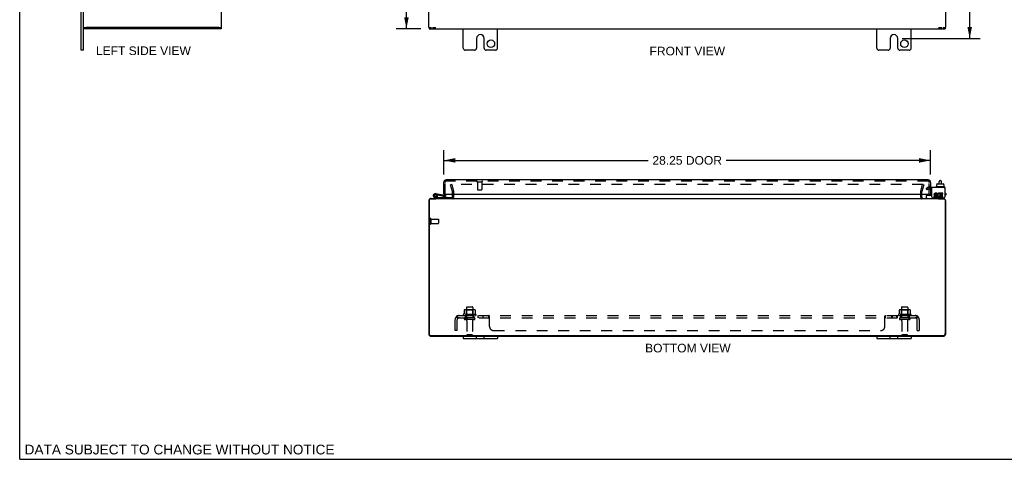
# Model space of a CAD drawing. Header units: inches. Extents: x 0 to 113, y 0 to 73.
# Tile 1 of 6: x 0 to 57, y 0 to 26. Entities that reach past the tile are written whole.
import ezdxf

# ---------------------------------------------------------------- set-up
doc = ezdxf.new("R2010")
doc.units = ezdxf.units.IN
doc.header["$LTSCALE"] = 6.233333
doc.header["$MEASUREMENT"] = 0
doc.linetypes.add('HIDDEN', pattern=[0.2, 0.1, -0.1])
doc.layers.get('0').update_dxf_attribs({"linetype": 'CONTINUOUS'})
for name, color, linetype in [('DEFAULT_2', 8, 'HIDDEN'), ('DIMENSIONS', 7, 'CONTINUOUS'), ('DOOR_ASSEMBLY', 7, 'CONTINUOUS'), ('SUBPANEL', 7, 'CONTINUOUS')]:
    doc.layers.add(name, color=color, linetype=linetype)
doc.styles.get("Standard").update_dxf_attribs({"font": 'arial.ttf'})
doc.dimstyles.new('DIMSTYLE_1', dxfattribs={"dimtxt": 0.5, "dimasz": 0.666667, "dimexe": 0.09, "dimexo": 0.07, "dimgap": 0.0375, "dimtad": 0, "dimtih": 1, "dimtoh": 1, "dimzin": 4, "dimdsep": 46, "dimtxsty": 'Standard', "dimblk": '_FILLED', "dimblk1": '_FILLED', "dimblk2": '_FILLED', "dimcen": 0.09, "dimadec": 3, "dimazin": 1, "dimtfac": 1, "dimtdec": 3, "dimtofl": 0, "dimtmove": 0, "dimatfit": 3, "dimldrblk": '_FILLED', "dimfxl": 0, "dimtolj": 1, "dimtzin": 4, "dimarcsym": 0})

# ---------------------------------------------------------------- blocks, each defined once
blk = doc.blocks.new('_FILLED')
at = {"color": 0, "linetype": 'ByBlock'}
blk.add_solid([(0, 0), (-1, 0.2), (-1, -0.2)], dxfattribs=at)
blk = doc.blocks.new('*D4')
at = {"layer": 'DIMENSIONS', "color": 2, "linetype": 'Continuous'}
for p, q in [((24.61, 16.536), (24.61, 17.947)), ((52.86, 16.536), (52.86, 17.947)), ((24.61, 17.347), (36.468, 17.347)), ((52.86, 17.347), (41.001, 17.347))]:
    blk.add_line(p, q, dxfattribs=at)
at = {"layer": 'DIMENSIONS', "color": 2, "linetype": 'Continuous', "xscale": 0.6666666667, "yscale": 0.6666666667, "zscale": 0.6666666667, "rotation": 180}
blk.add_blockref('_FILLED', (24.61, 17.347), dxfattribs=at)
at = {"layer": 'DIMENSIONS', "color": 2, "linetype": 'Continuous', "xscale": 0.6666666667, "yscale": 0.6666666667, "zscale": 0.6666666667}
blk.add_blockref('_FILLED', (52.86, 17.347), dxfattribs=at)
at = {"layer": 'DIMENSIONS', "color": 2, "linetype": 'Continuous', "insert": (38.735, 17.597), "char_height": 0.5, "width": 4.03346, "attachment_point": 2, "line_spacing_factor": 0.9}
blk.add_mtext('28.25 DOOR', dxfattribs=at)
blk = doc.blocks.new('*D8')
at = {"layer": 'DIMENSIONS', "color": 2, "linetype": 'Continuous'}
for p, q in [((51.201, 49.615), (55.731, 49.615)), ((55.131, 49.615), (55.131, 37.522)), ((55.131, 24.428), (55.131, 36.522)), ((51.201, 24.428), (55.731, 24.428))]:
    blk.add_line(p, q, dxfattribs=at)
at = {"layer": 'DIMENSIONS', "color": 2, "linetype": 'Continuous', "xscale": 0.6666666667, "yscale": 0.6666666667, "zscale": 0.6666666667}
for p, rotation in [((55.131, 49.615), 90), ((55.131, 24.428), 270)]:
    blk.add_blockref('_FILLED', p, dxfattribs=dict(at, rotation=rotation))
at = {"layer": 'DIMENSIONS', "color": 2, "linetype": 'Continuous', "insert": (55.131, 37.272), "char_height": 0.5, "width": 1.74721, "attachment_point": 2, "line_spacing_factor": 0.9}
blk.add_mtext('25.19', dxfattribs=at)
blk = doc.blocks.new('*D9')
at = {"layer": 'DIMENSIONS', "color": 2, "linetype": 'Continuous'}
for p, q in [((23.283, 48.99), (21.842, 48.99)), ((22.442, 48.99), (22.442, 37.49)), ((22.442, 24.99), (22.442, 36.49)), ((23.283, 24.99), (21.842, 24.99))]:
    blk.add_line(p, q, dxfattribs=at)
at = {"layer": 'DIMENSIONS', "color": 2, "linetype": 'Continuous', "xscale": 0.6666666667, "yscale": 0.6666666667, "zscale": 0.6666666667}
for p, rotation in [((22.442, 48.99), 90), ((22.442, 24.99), 270)]:
    blk.add_blockref('_FILLED', p, dxfattribs=dict(at, rotation=rotation))
at = {"layer": 'DIMENSIONS', "color": 2, "linetype": 'Continuous', "insert": (22.442, 37.24), "char_height": 0.5, "width": 1.74721, "attachment_point": 2, "line_spacing_factor": 0.9}
blk.add_mtext('24.00', dxfattribs=at)

msp = doc.modelspace()

# ---------------------------------------------------------------- linework, layer by layer
at = {"color": 7, "linetype": 'Continuous'}
for p, q in [((0, 0), (0, 73.333)), ((3.569, 23.74), (3.569, 26.24)), ((3.704, 25.065), (3.852, 25.065)), ((3.734, 25.065), (3.734, 24.99)), ((11.549, 25.065), (11.704, 25.065)), ((11.684, 25.065), (11.684, 24.99)), ((23.735, 25.065), (23.89, 25.065)), ((23.76, 25.065), (23.76, 24.99)), ((23.964, 25.065), (24.146, 25.065)), ((53.324, 25.065), (53.506, 25.065)), ((53.58, 25.065), (53.735, 25.065)), ((53.71, 25.065), (53.71, 24.99)), ((3.704, 23.74), (3.569, 23.74)), ((53.358, 15.994), (53.358, 16.118)), ((53.418, 16.178), (53.438, 16.178)), ((53.498, 15.994), (53.498, 16.118)), ((53.159, 15.809), (53.159, 15.789)), ((53.656, 15.819), (53.169, 15.819)), ((53.211, 15.926), (53.227, 15.926)), ((53.211, 15.926), (53.211, 15.819)), ((53.227, 15.984), (53.227, 15.926)), ((53.238, 15.994), (53.593, 15.994)), ((53.604, 15.984), (53.604, 15.926)), ((53.604, 15.926), (53.621, 15.926)), ((53.621, 15.926), (53.621, 15.819)), ((53.666, 15.809), (53.666, 15.789)), ((24.138, 15.141), (24.138, 15.121)), ((52.616, 15.181), (52.616, 15.319)), ((52.626, 15.329), (52.941, 15.329)), ((53.331, 15.121), (53.331, 15.141)), ((53.678, 15.221), (53.678, 15.235)), ((25.735, 7.141), (25.735, 7.006)), ((25.735, 7.006), (27.735, 7.006)), ((26.516, 7.006), (26.516, 7.141)), ((26.953, 7.006), (26.953, 7.141)), ((27.735, 7.141), (27.735, 7.006)), ((49.735, 7.141), (49.735, 7.006)), ((49.735, 7.006), (51.735, 7.006)), ((50.516, 7.006), (50.516, 7.141)), ((50.953, 7.006), (50.953, 7.141)), ((51.735, 7.141), (51.735, 7.006)), ((0, 0), (113.333, 0))]:
    msp.add_line(p, q, dxfattribs=at)
at = {"color": 3, "linetype": 'Continuous'}
for p, q in [((3.704, 23.74), (3.704, 50.24)), ((11.704, 25.065), (11.704, 48.915)), ((23.735, 25.065), (23.735, 48.915)), ((53.735, 25.065), (53.735, 36.24)), ((11.684, 24.99), (3.734, 24.99)), ((11.549, 25.065), (3.859, 25.065)), ((23.76, 24.99), (53.71, 24.99)), ((25.735, 23.865), (25.735, 24.99)), ((27.735, 23.865), (27.735, 24.99)), ((49.735, 23.865), (49.735, 24.99)), ((51.735, 23.865), (51.735, 24.99)), ((26.516, 24.428), (26.516, 23.865)), ((26.953, 23.865), (26.953, 24.428)), ((50.516, 24.428), (50.516, 23.865)), ((50.953, 23.865), (50.953, 24.428)), ((26.391, 23.74), (25.86, 23.74)), ((27.61, 23.74), (27.078, 23.74)), ((50.391, 23.74), (49.86, 23.74)), ((51.61, 23.74), (51.078, 23.74)), ((53.678, 15.779), (52.941, 15.779)), ((52.941, 15.235), (52.941, 15.779)), ((53.225, 15.447), (53.124, 15.447)), ((53.225, 15.401), (53.225, 15.447)), ((53.368, 15.395), (53.387, 15.437)), ((53.565, 15.447), (53.395, 15.447)), ((53.395, 15.447), (53.395, 15.254)), ((53.565, 15.401), (53.565, 15.447)), ((53.678, 15.779), (53.678, 15.235)), ((23.735, 14.996), (23.735, 7.286)), ((23.76, 15.061), (23.76, 7.296)), ((23.82, 15.121), (24.146, 15.121)), ((23.88, 15.141), (53.59, 15.141)), ((25.11, 15.211), (25.11, 15.389)), ((52.36, 15.211), (52.36, 15.389)), ((53.001, 15.175), (53.618, 15.175)), ((53.155, 15.261), (53.055, 15.261)), ((53.055, 15.261), (53.055, 15.215)), ((53.055, 15.215), (53.155, 15.215)), ((53.109, 15.309), (53.16, 15.31)), ((53.124, 15.401), (53.225, 15.401)), ((53.155, 15.354), (53.124, 15.354)), ((53.324, 15.121), (53.65, 15.121)), ((53.395, 15.254), (53.381, 15.274)), ((53.395, 15.228), (53.395, 15.215)), ((53.395, 15.215), (53.565, 15.215)), ((53.441, 15.401), (53.565, 15.401)), ((53.441, 15.354), (53.441, 15.401)), ((53.542, 15.354), (53.441, 15.354)), ((53.441, 15.309), (53.542, 15.309)), ((53.441, 15.261), (53.441, 15.309)), ((53.565, 15.261), (53.441, 15.261)), ((53.542, 15.309), (53.542, 15.354)), ((53.565, 15.215), (53.565, 15.261)), ((53.71, 15.061), (53.71, 7.296)), ((53.735, 7.286), (53.735, 14.996)), ((23.88, 7.141), (53.59, 7.141)), ((53.585, 7.171), (23.885, 7.171))]:
    msp.add_line(p, q, dxfattribs=at)
for centre in [(27.344, 24.115), (51.344, 24.115)]:
    msp.add_circle(centre, 0.219, dxfattribs=at)
for centre, radius, start, end in [((26.735, 24.428), 0.219, 0, 180), ((50.735, 24.428), 0.219, 0, 180), ((25.86, 23.865), 0.125, 180, 270), ((26.391, 23.865), 0.125, 270.0001, 360), ((27.078, 23.865), 0.125, 180, 269.9999), ((27.61, 23.865), 0.125, 270, 360), ((49.86, 23.865), 0.125, 180, 270), ((50.391, 23.865), 0.125, 270.0001, 360), ((51.078, 23.865), 0.125, 180, 269.9999), ((51.61, 23.865), 0.125, 270, 360), ((53.124, 15.377), 0.0696, 90, 257.4177), ((53.341, 15.331), 0.116, 66.5966, 251.8791), ((23.88, 14.996), 0.145, 142.8618, 180), ((23.82, 15.061), 0.06, 90, 180), ((23.88, 14.996), 0.145, 90, 122.4794), ((25.04, 15.211), 0.07, 270, 360), ((52.43, 15.211), 0.07, 180, 270), ((53.001, 15.235), 0.06, 180, 270), ((53.124, 15.377), 0.0232, 90, 270.0485), ((53.155, 15.285), 0.0696, 270, 90), ((53.155, 15.285), 0.0232, 270, 351.2295), ((53.152, 15.284), 0.0267, 353.4285, 71.7628), ((53.341, 15.331), 0.0696, 66.5966, 305.1122), ((53.341, 15.329), 0.114, 251.4199, 296.1963), ((53.341, 15.331), 0.116, 295.737, 297.8532), ((53.59, 14.996), 0.145, 57.5206, 90), ((53.618, 15.235), 0.06, 270, 360), ((53.65, 15.061), 0.06, 0, 90), ((53.59, 14.996), 0.145, 0, 37.1382), ((23.88, 7.286), 0.145, 180, 270), ((23.885, 7.296), 0.125, 180, 270), ((53.585, 7.296), 0.125, 270, 360), ((53.59, 7.286), 0.145, 270, 360)]:
    msp.add_arc(centre, radius, start, end, dxfattribs=at)
at = {"color": 7, "linetype": 'Continuous'}
for centre, radius, start, end in [((53.418, 16.118), 0.06, 90, 180), ((53.438, 16.118), 0.06, 0, 90), ((53.169, 15.809), 0.01, 90, 180), ((53.169, 15.789), 0.01, 180, 270), ((53.656, 15.809), 0.01, 0, 90), ((53.656, 15.789), 0.01, 270, 360), ((52.626, 15.319), 0.01, 90, 180), ((52.656, 15.181), 0.04, 180, 270), ((53.598, 15.221), 0.08, 270, 360)]:
    msp.add_arc(centre, radius, start, end, dxfattribs=at)
for centre, major_axis, ratio, start_param, end_param in [((53.238, 15.984), (0.0111, 0), 0.898834, 1.570796, 3.141593), ((53.593, 15.984), (0.0113, 0), 0.88616, 0, 1.570796)]:
    msp.add_ellipse(centre, major_axis=major_axis, ratio=ratio, start_param=start_param, end_param=end_param, dxfattribs=at)
at = {"layer": 'DEFAULT_2', "color": 8, "linetype": 'HIDDEN'}
for p, q in [((25.078, 15.954), (25.005, 15.934)), ((25.108, 15.55), (25.005, 15.934)), ((52.423, 15.954), (25.046, 15.954)), ((25.078, 15.954), (25.181, 15.569)), ((25.11, 15.389), (25.11, 15.54)), ((25.185, 15.211), (25.185, 15.54)), ((52.285, 15.211), (52.285, 15.54)), ((52.289, 15.569), (52.392, 15.954)), ((52.36, 15.389), (52.36, 15.54)), ((52.464, 15.934), (52.361, 15.55)), ((52.392, 15.954), (52.464, 15.934)), ((52.6, 15.723), (52.672, 15.765)), ((52.652, 15.633), (52.6, 15.723)), ((52.724, 15.675), (52.652, 15.633)), ((52.941, 15.779), (52.724, 15.779)), ((52.941, 15.675), (52.724, 15.675)), ((23.81, 13.958), (23.81, 13.674)), ((23.853, 13.958), (23.853, 13.674)), ((23.853, 13.94), (24.3, 13.94)), ((24.31, 13.93), (24.31, 13.702)), ((23.853, 13.692), (24.3, 13.692)), ((25.791, 8.656), (25.791, 8.438)), ((26.365, 8.677), (25.854, 8.677)), ((25.926, 8.657), (25.906, 8.677)), ((25.922, 8.811), (25.922, 8.216)), ((25.926, 8.361), (25.926, 8.657)), ((26.293, 8.657), (25.926, 8.657)), ((25.952, 8.841), (26.267, 8.841)), ((26.293, 8.657), (26.313, 8.677)), ((26.293, 8.361), (26.293, 8.657)), ((26.297, 8.811), (26.297, 8.216)), ((26.429, 8.656), (26.429, 8.438)), ((51.041, 8.656), (51.041, 8.438)), ((51.615, 8.677), (51.104, 8.677)), ((51.176, 8.657), (51.156, 8.677)), ((51.172, 8.811), (51.172, 8.216)), ((51.543, 8.657), (51.176, 8.657)), ((51.176, 8.361), (51.176, 8.657)), ((51.202, 8.841), (51.517, 8.841)), ((51.543, 8.657), (51.563, 8.677)), ((51.543, 8.361), (51.543, 8.657)), ((51.547, 8.811), (51.547, 8.216)), ((51.679, 8.656), (51.679, 8.438)), ((26.465, 8.411), (25.754, 8.411)), ((25.776, 8.341), (26.444, 8.341)), ((26.367, 8.216), (25.852, 8.216)), ((26.367, 8.106), (25.852, 8.106)), ((25.926, 8.361), (25.906, 8.341)), ((26.293, 8.361), (25.926, 8.361)), ((25.945, 8.044), (25.945, 7.246)), ((26.275, 8.044), (26.275, 7.246)), ((26.293, 8.361), (26.313, 8.341)), ((51.715, 8.411), (51.004, 8.411)), ((51.026, 8.341), (51.694, 8.341)), ((51.617, 8.216), (51.102, 8.216)), ((51.617, 8.106), (51.102, 8.106)), ((51.176, 8.361), (51.156, 8.341)), ((51.543, 8.361), (51.176, 8.361)), ((51.195, 8.044), (51.195, 7.246)), ((51.525, 8.044), (51.525, 7.246)), ((51.543, 8.361), (51.563, 8.341)), ((26.245, 7.216), (25.975, 7.216)), ((51.495, 7.216), (51.225, 7.216))]:
    msp.add_line(p, q, dxfattribs=at)
for points in [[(25.797, 8.665), (25.795, 8.664), (25.794, 8.663), (25.793, 8.662), (25.792, 8.661), (25.791, 8.659), (25.791, 8.657), (25.791, 8.656)], [(26.423, 8.665), (26.424, 8.664), (26.425, 8.663), (26.426, 8.662), (26.427, 8.661), (26.428, 8.659), (26.428, 8.657), (26.429, 8.656)], [(51.047, 8.665), (51.045, 8.664), (51.044, 8.663), (51.043, 8.662), (51.042, 8.661), (51.041, 8.659), (51.041, 8.657), (51.041, 8.656)], [(51.673, 8.665), (51.674, 8.664), (51.675, 8.663), (51.676, 8.662), (51.677, 8.661), (51.678, 8.659), (51.678, 8.657), (51.679, 8.656)], [(25.791, 8.438), (25.791, 8.437), (25.79, 8.435), (25.79, 8.434), (25.79, 8.434), (25.789, 8.433), (25.789, 8.432), (25.789, 8.432), (25.788, 8.431), (25.788, 8.431), (25.788, 8.431), (25.787, 8.43), (25.787, 8.43), (25.787, 8.43), (25.787, 8.43), (25.786, 8.429), (25.786, 8.429), (25.786, 8.429), (25.785, 8.429)], [(26.434, 8.429), (26.434, 8.429), (26.433, 8.429), (26.433, 8.429), (26.433, 8.43), (26.432, 8.43), (26.432, 8.43), (26.432, 8.43), (26.432, 8.431), (26.431, 8.431), (26.431, 8.431), (26.431, 8.432), (26.43, 8.432), (26.43, 8.433), (26.429, 8.434), (26.429, 8.434), (26.429, 8.435), (26.429, 8.437), (26.429, 8.438)], [(51.041, 8.438), (51.041, 8.437), (51.04, 8.435), (51.04, 8.434), (51.04, 8.434), (51.039, 8.433), (51.039, 8.432), (51.039, 8.432), (51.038, 8.431), (51.038, 8.431), (51.038, 8.431), (51.037, 8.43), (51.037, 8.43), (51.037, 8.43), (51.037, 8.43), (51.036, 8.429), (51.036, 8.429), (51.036, 8.429), (51.035, 8.429)], [(51.684, 8.429), (51.684, 8.429), (51.683, 8.429), (51.683, 8.429), (51.683, 8.43), (51.682, 8.43), (51.682, 8.43), (51.682, 8.43), (51.682, 8.431), (51.681, 8.431), (51.681, 8.431), (51.681, 8.432), (51.68, 8.432), (51.68, 8.433), (51.679, 8.434), (51.679, 8.434), (51.679, 8.435), (51.679, 8.437), (51.679, 8.438)]]:
    msp.add_lwpolyline(points, dxfattribs=at)
for centre, radius, start, end in [((25.07, 15.54), 0.04, 0, 15), ((25.07, 15.54), 0.115, 0, 15), ((52.4, 15.54), 0.115, 165, 180), ((52.4, 15.54), 0.04, 165, 180), ((52.724, 15.675), 0.104, 90, 120), ((25.04, 15.211), 0.145, 316.4739, 360), ((52.43, 15.211), 0.145, 180, 223.5261), ((23.831, 13.958), 0.0215, 0, 180), ((24.3, 13.93), 0.01, 0, 90), ((23.831, 13.674), 0.0215, 180, 360), ((24.3, 13.702), 0.01, 270, 360), ((25.854, 8.536), 0.141, 90, 113.95), ((25.952, 8.811), 0.03, 90, 180), ((26.267, 8.811), 0.03, 0, 90), ((26.365, 8.536), 0.141, 66.05, 90), ((51.104, 8.536), 0.141, 90, 113.95), ((51.202, 8.811), 0.03, 90, 180), ((51.517, 8.811), 0.03, 0, 90), ((51.615, 8.536), 0.141, 66.05, 90), ((25.776, 8.38), 0.0384, 124.4497, 270), ((26.11, 7.811), 0.698, 117.6814, 120.6631), ((25.852, 8.161), 0.055, 90, 270), ((25.882, 8.044), 0.0625, 0, 90), ((26.337, 8.044), 0.0625, 90, 180), ((26.367, 8.161), 0.055, 270, 90), ((26.11, 7.811), 0.698, 59.3369, 62.3186), ((26.444, 8.38), 0.0384, 270, 55.5503), ((51.026, 8.38), 0.0384, 124.4497, 270), ((51.36, 7.811), 0.698, 117.6814, 120.6631), ((51.102, 8.161), 0.055, 90, 270), ((51.132, 8.044), 0.0625, 0, 90), ((51.587, 8.044), 0.0625, 90, 180), ((51.617, 8.161), 0.055, 270, 90), ((51.36, 7.811), 0.698, 59.3369, 62.3186), ((51.694, 8.38), 0.0384, 270, 55.5503), ((25.975, 7.246), 0.03, 180, 270), ((26.245, 7.246), 0.03, 270, 360), ((51.225, 7.246), 0.03, 180, 270), ((51.495, 7.246), 0.03, 270, 360)]:
    msp.add_arc(centre, radius, start, end, dxfattribs=at)
at = {"layer": 'DOOR_ASSEMBLY', "color": 3, "linetype": 'Continuous'}
for p, q in [((24.61, 15.389), (24.61, 16.069)), ((52.715, 16.214), (24.755, 16.214)), ((52.86, 16.069), (52.86, 15.389)), ((24.625, 15.389), (52.844, 15.389))]:
    msp.add_line(p, q, dxfattribs=at)
at = {"layer": 'DOOR_ASSEMBLY', "color": 8, "linetype": 'HIDDEN'}
for p, q in [((24.685, 15.389), (24.685, 16.069)), ((52.715, 16.139), (24.755, 16.139)), ((26.543, 16.096), (26.827, 16.096)), ((26.561, 16.096), (26.561, 15.649)), ((26.809, 16.096), (26.809, 15.649)), ((52.785, 15.389), (52.785, 16.069)), ((26.571, 15.639), (26.799, 15.639)), ((52.86, 15.83), (52.785, 15.83)), ((52.785, 15.676), (52.86, 15.676)), ((52.86, 15.674), (52.785, 15.674))]:
    msp.add_line(p, q, dxfattribs=at)
at = {"layer": 'DOOR_ASSEMBLY', "color": 7, "linetype": 'Continuous'}
for p, q in [((53.705, 15.457), (53.678, 15.457)), ((24.283, 15.141), (24.101, 15.173)), ((24.111, 15.231), (24.283, 15.201)), ((24.134, 15.36), (24.145, 15.359)), ((24.147, 15.419), (24.649, 15.33)), ((24.224, 15.223), (24.176, 15.258)), ((24.182, 15.325), (24.181, 15.325)), ((24.239, 15.342), (24.639, 15.271)), ((24.283, 15.201), (25.083, 15.201)), ((24.316, 15.328), (24.327, 15.387)), ((24.548, 15.205), (24.548, 15.201)), ((24.548, 15.205), (24.804, 15.205)), ((24.625, 15.389), (24.61, 15.389)), ((24.685, 15.389), (24.685, 15.36)), ((24.745, 15.36), (24.745, 15.389)), ((24.804, 15.205), (24.804, 15.201)), ((25.083, 15.201), (25.083, 15.156)), ((52.704, 15.389), (52.704, 15.347)), ((52.779, 15.379), (52.778, 15.389)), ((52.779, 15.379), (52.86, 15.379)), ((52.844, 15.389), (52.86, 15.389)), ((52.86, 15.389), (52.86, 15.329)), ((53.705, 15.317), (53.678, 15.317)), ((53.735, 15.427), (53.735, 15.347))]:
    msp.add_line(p, q, dxfattribs=at)
msp.add_circle((24.123, 15.296), 0.0625, dxfattribs=at)
at = {"layer": 'DOOR_ASSEMBLY', "color": 3, "linetype": 'Continuous'}
for centre, start, end in [((24.755, 16.069), 90, 180), ((52.715, 16.069), 0, 90)]:
    msp.add_arc(centre, 0.145, start, end, dxfattribs=at)
at = {"layer": 'DOOR_ASSEMBLY', "color": 8, "linetype": 'HIDDEN'}
for centre, radius, start, end in [((24.755, 16.069), 0.07, 90, 180), ((26.543, 16.118), 0.0215, 90, 270), ((26.827, 16.118), 0.0215, 270, 90), ((52.715, 16.069), 0.07, 0, 90), ((26.571, 15.649), 0.01, 180, 270), ((26.799, 15.649), 0.01, 270, 360)]:
    msp.add_arc(centre, radius, start, end, dxfattribs=at)
at = {"layer": 'DOOR_ASSEMBLY', "color": 7, "linetype": 'Continuous'}
for centre, radius, start, end in [((53.705, 15.427), 0.03, 0, 90), ((24.123, 15.296), 0.125, 318.1687, 260), ((24.123, 15.296), 0.0659, 324.5216, 259.9962), ((24.123, 15.296), 0.065, 80, 25.8116), ((24.655, 15.36), 0.09, 260, 360), ((24.655, 15.36), 0.03, 260, 360), ((52.734, 15.347), 0.03, 180, 216.9339), ((53.705, 15.347), 0.03, 270, 360)]:
    msp.add_arc(centre, radius, start, end, dxfattribs=at)
at = {"layer": 'SUBPANEL', "color": 8, "linetype": 'HIDDEN'}
for p, q in [((25.266, 7.466), (25.266, 8.104)), ((25.352, 8.287), (25.432, 8.191)), ((25.391, 8.216), (25.391, 8.341)), ((25.391, 8.341), (52.078, 8.341)), ((25.391, 8.216), (52.078, 8.216)), ((25.391, 7.466), (25.391, 8.104)), ((25.401, 8.239), (25.4, 8.241)), ((25.401, 8.237), (25.401, 8.239)), ((25.402, 8.236), (25.401, 8.237)), ((25.403, 8.234), (25.402, 8.236)), ((25.403, 8.233), (25.403, 8.234)), ((25.404, 8.232), (25.403, 8.233)), ((25.404, 8.23), (25.404, 8.232)), ((25.405, 8.229), (25.404, 8.23)), ((25.406, 8.228), (25.405, 8.229)), ((25.406, 8.226), (25.406, 8.228)), ((25.407, 8.225), (25.406, 8.226)), ((25.407, 8.224), (25.407, 8.225)), ((25.409, 8.221), (25.408, 8.222)), ((25.409, 8.22), (25.409, 8.221)), ((25.41, 8.219), (25.409, 8.22)), ((25.418, 8.198), (25.413, 8.203)), ((25.86, 8.341), (25.86, 8.216)), ((26.36, 8.341), (26.36, 8.216)), ((26.588, 8.341), (26.588, 8.216)), ((26.869, 8.341), (26.869, 8.216)), ((27.231, 8.216), (27.231, 8.341)), ((27.24, 8.336), (27.238, 8.338)), ((27.245, 8.33), (27.243, 8.332)), ((27.266, 8.191), (27.264, 8.19)), ((27.266, 7.716), (27.266, 8.287)), ((50.203, 8.287), (50.205, 8.289)), ((50.203, 7.716), (50.203, 8.287)), ((50.206, 8.291), (50.207, 8.293)), ((50.212, 8.191), (50.213, 8.192)), ((50.23, 8.211), (50.231, 8.213)), ((50.238, 8.341), (50.239, 8.341)), ((50.239, 8.216), (50.239, 8.341)), ((50.6, 8.341), (50.6, 8.216)), ((50.639, 8.341), (50.639, 8.216)), ((50.881, 8.341), (50.881, 8.216)), ((50.92, 8.341), (50.92, 8.216)), ((51.11, 8.341), (51.11, 8.216)), ((51.61, 8.341), (51.61, 8.216)), ((52.117, 8.287), (52.038, 8.191)), ((52.078, 8.216), (52.078, 8.341)), ((52.078, 7.466), (52.078, 8.104)), ((52.203, 8.104), (52.203, 7.466)), ((25.391, 7.466), (25.266, 7.466)), ((27.516, 7.466), (49.953, 7.466)), ((52.078, 7.466), (52.203, 7.466))]:
    msp.add_line(p, q, dxfattribs=at)
for points in [[(25.352, 8.287), (25.354, 8.289), (25.356, 8.291), (25.358, 8.293), (25.359, 8.295), (25.361, 8.298), (25.362, 8.301), (25.364, 8.304), (25.365, 8.307), (25.367, 8.31), (25.368, 8.313)], [(25.368, 8.313), (25.371, 8.319), (25.372, 8.322), (25.374, 8.325), (25.375, 8.327), (25.376, 8.33), (25.378, 8.332), (25.379, 8.335), (25.381, 8.336), (25.383, 8.338), (25.384, 8.339), (25.386, 8.34), (25.387, 8.341), (25.389, 8.341), (25.39, 8.341), (25.391, 8.341)], [(25.391, 8.276), (25.391, 8.276), (25.391, 8.276), (25.391, 8.276), (25.391, 8.276), (25.391, 8.276), (25.391, 8.276), (25.391, 8.275), (25.391, 8.275), (25.391, 8.275), (25.391, 8.274), (25.391, 8.274), (25.391, 8.273), (25.391, 8.273)], [(25.4, 8.241), (25.4, 8.242), (25.399, 8.243), (25.399, 8.244), (25.399, 8.245), (25.398, 8.246), (25.398, 8.247), (25.398, 8.248), (25.397, 8.249), (25.397, 8.249), (25.397, 8.25), (25.397, 8.251), (25.396, 8.252), (25.396, 8.253), (25.396, 8.254), (25.395, 8.255), (25.395, 8.256), (25.395, 8.257), (25.395, 8.258), (25.394, 8.259), (25.394, 8.259), (25.394, 8.26), (25.394, 8.261), (25.394, 8.262), (25.393, 8.263), (25.393, 8.264), (25.393, 8.264), (25.393, 8.265), (25.393, 8.266), (25.392, 8.267), (25.392, 8.267), (25.392, 8.268), (25.392, 8.269), (25.392, 8.27), (25.392, 8.27), (25.392, 8.271), (25.391, 8.272), (25.391, 8.272), (25.391, 8.273), (25.391, 8.274), (25.391, 8.274), (25.391, 8.275), (25.391, 8.275), (25.391, 8.275), (25.391, 8.276)], [(25.413, 8.203), (25.411, 8.205), (25.409, 8.207), (25.407, 8.208), (25.405, 8.21), (25.403, 8.211), (25.401, 8.213), (25.399, 8.214), (25.397, 8.215), (25.395, 8.215), (25.394, 8.216), (25.392, 8.216), (25.391, 8.216)], [(25.408, 8.222), (25.408, 8.223), (25.407, 8.224)], [(25.414, 8.212), (25.414, 8.212), (25.414, 8.212), (25.414, 8.212), (25.414, 8.213), (25.413, 8.213), (25.413, 8.213), (25.413, 8.214), (25.413, 8.214), (25.413, 8.214), (25.412, 8.215), (25.412, 8.215), (25.412, 8.216), (25.411, 8.216), (25.411, 8.217), (25.411, 8.217), (25.411, 8.218), (25.41, 8.218), (25.41, 8.219)], [(25.411, 8.216), (25.411, 8.216), (25.412, 8.215), (25.412, 8.215), (25.412, 8.214), (25.413, 8.214), (25.413, 8.214), (25.413, 8.213), (25.413, 8.213), (25.414, 8.213), (25.414, 8.212), (25.414, 8.212), (25.414, 8.212), (25.414, 8.212)], [(25.432, 8.191), (25.431, 8.19), (25.431, 8.19), (25.43, 8.19), (25.429, 8.19), (25.428, 8.191), (25.427, 8.191), (25.426, 8.192), (25.425, 8.192), (25.424, 8.193), (25.423, 8.194), (25.421, 8.195), (25.42, 8.197), (25.418, 8.198)], [(27.246, 8.327), (27.245, 8.33), (27.243, 8.332), (27.242, 8.335), (27.24, 8.336), (27.238, 8.338), (27.237, 8.339), (27.235, 8.34), (27.234, 8.341), (27.233, 8.341), (27.232, 8.341), (27.231, 8.341)], [(27.242, 8.208), (27.24, 8.21), (27.239, 8.211), (27.238, 8.213), (27.237, 8.214), (27.235, 8.215), (27.234, 8.215), (27.233, 8.216), (27.232, 8.216), (27.231, 8.216)], [(27.238, 8.213), (27.237, 8.214), (27.235, 8.215)], [(27.243, 8.207), (27.242, 8.208), (27.24, 8.21), (27.239, 8.211)], [(27.252, 8.194), (27.251, 8.195), (27.25, 8.197), (27.249, 8.198), (27.248, 8.2), (27.246, 8.201), (27.245, 8.203), (27.243, 8.207)], [(27.249, 8.322), (27.248, 8.325), (27.246, 8.327)], [(27.266, 8.191), (27.264, 8.19), (27.263, 8.19), (27.262, 8.19), (27.26, 8.19), (27.259, 8.191), (27.258, 8.191), (27.256, 8.192), (27.255, 8.192), (27.254, 8.193), (27.252, 8.194), (27.251, 8.195), (27.25, 8.197), (27.249, 8.198), (27.248, 8.2), (27.246, 8.201)], [(27.255, 8.307), (27.253, 8.313), (27.252, 8.316), (27.25, 8.319), (27.249, 8.322)], [(27.266, 8.287), (27.265, 8.289), (27.263, 8.291), (27.262, 8.293), (27.261, 8.295), (27.259, 8.298), (27.258, 8.301), (27.257, 8.304), (27.255, 8.307)], [(27.266, 8.287), (27.265, 8.289), (27.263, 8.291), (27.262, 8.293), (27.261, 8.295), (27.259, 8.298), (27.258, 8.301)], [(27.26, 8.19), (27.259, 8.191), (27.258, 8.191)], [(50.203, 8.287), (50.205, 8.289), (50.206, 8.291), (50.207, 8.293), (50.209, 8.295), (50.21, 8.298), (50.211, 8.301)], [(50.203, 8.191), (50.205, 8.19), (50.206, 8.19), (50.208, 8.19), (50.209, 8.19), (50.21, 8.191), (50.212, 8.191), (50.213, 8.192), (50.214, 8.192), (50.216, 8.193), (50.217, 8.194), (50.218, 8.195), (50.219, 8.197), (50.221, 8.198), (50.222, 8.2), (50.223, 8.201)], [(50.203, 8.191), (50.205, 8.19), (50.206, 8.19), (50.208, 8.19), (50.209, 8.19)], [(50.209, 8.295), (50.21, 8.298), (50.211, 8.301), (50.213, 8.304), (50.214, 8.307), (50.216, 8.313)], [(50.214, 8.192), (50.216, 8.193), (50.217, 8.194)], [(50.216, 8.313), (50.218, 8.316), (50.219, 8.319), (50.22, 8.322)], [(50.218, 8.195), (50.219, 8.197), (50.221, 8.198), (50.222, 8.2), (50.223, 8.201), (50.224, 8.203)], [(50.22, 8.322), (50.222, 8.325), (50.223, 8.327), (50.224, 8.33), (50.226, 8.332), (50.228, 8.335)], [(50.223, 8.327), (50.224, 8.33), (50.226, 8.332), (50.228, 8.335), (50.229, 8.336), (50.231, 8.338), (50.232, 8.339), (50.234, 8.34), (50.235, 8.341), (50.237, 8.341), (50.238, 8.341), (50.239, 8.341)], [(50.224, 8.203), (50.226, 8.207), (50.228, 8.208), (50.229, 8.21)], [(50.228, 8.208), (50.229, 8.21), (50.23, 8.211), (50.231, 8.213), (50.233, 8.214), (50.234, 8.215), (50.235, 8.215), (50.236, 8.216), (50.238, 8.216), (50.239, 8.216)], [(50.236, 8.216), (50.238, 8.216), (50.239, 8.216)], [(52.038, 8.191), (52.038, 8.19), (52.039, 8.19), (52.039, 8.19), (52.04, 8.19), (52.041, 8.191), (52.042, 8.191), (52.043, 8.192), (52.044, 8.192), (52.045, 8.193), (52.047, 8.194), (52.048, 8.195), (52.049, 8.197), (52.051, 8.198), (52.054, 8.201)], [(52.054, 8.201), (52.056, 8.203), (52.058, 8.205), (52.06, 8.207), (52.062, 8.208), (52.064, 8.21), (52.066, 8.211), (52.068, 8.213), (52.07, 8.214), (52.072, 8.215), (52.074, 8.215), (52.076, 8.216), (52.077, 8.216), (52.078, 8.216)], [(52.056, 8.212), (52.055, 8.212), (52.055, 8.212), (52.055, 8.212), (52.055, 8.212), (52.056, 8.212), (52.056, 8.213), (52.056, 8.213), (52.056, 8.213), (52.056, 8.214), (52.057, 8.214), (52.057, 8.214), (52.057, 8.215), (52.057, 8.215), (52.058, 8.215), (52.058, 8.216)], [(52.078, 8.276), (52.078, 8.276), (52.078, 8.276), (52.078, 8.276), (52.078, 8.275), (52.078, 8.275), (52.078, 8.275), (52.078, 8.274), (52.078, 8.274), (52.078, 8.273), (52.078, 8.273), (52.078, 8.272), (52.078, 8.272), (52.078, 8.271), (52.078, 8.27), (52.078, 8.27), (52.077, 8.269), (52.077, 8.268), (52.077, 8.268), (52.077, 8.267), (52.077, 8.267), (52.077, 8.266), (52.077, 8.265), (52.076, 8.264), (52.076, 8.264), (52.076, 8.263), (52.076, 8.262), (52.076, 8.262), (52.075, 8.261), (52.075, 8.26), (52.075, 8.259), (52.075, 8.258), (52.075, 8.258), (52.074, 8.257), (52.074, 8.256), (52.074, 8.255), (52.074, 8.254), (52.073, 8.254), (52.073, 8.253), (52.073, 8.252), (52.073, 8.251), (52.072, 8.25), (52.072, 8.249), (52.072, 8.249), (52.072, 8.248), (52.071, 8.247), (52.071, 8.246), (52.071, 8.245), (52.07, 8.244), (52.07, 8.243), (52.07, 8.242), (52.069, 8.241), (52.069, 8.24), (52.069, 8.24), (52.068, 8.239), (52.068, 8.238), (52.068, 8.237), (52.067, 8.236), (52.067, 8.235), (52.066, 8.234), (52.066, 8.233), (52.066, 8.232), (52.065, 8.231), (52.065, 8.23), (52.065, 8.23), (52.064, 8.229), (52.064, 8.228), (52.063, 8.227), (52.063, 8.226), (52.063, 8.226), (52.062, 8.225), (52.062, 8.224), (52.062, 8.223), (52.061, 8.223), (52.061, 8.222), (52.061, 8.221), (52.06, 8.221), (52.06, 8.22), (52.06, 8.219), (52.059, 8.219), (52.059, 8.218), (52.059, 8.218), (52.058, 8.217), (52.058, 8.216), (52.058, 8.216), (52.057, 8.215), (52.057, 8.215), (52.057, 8.214), (52.057, 8.214), (52.056, 8.214), (52.056, 8.213), (52.056, 8.213), (52.056, 8.213), (52.056, 8.212)], [(52.098, 8.319), (52.097, 8.322), (52.096, 8.325), (52.094, 8.327), (52.093, 8.33), (52.092, 8.332), (52.09, 8.335), (52.088, 8.336), (52.087, 8.338), (52.085, 8.339), (52.084, 8.34), (52.082, 8.341), (52.081, 8.341), (52.08, 8.341), (52.078, 8.341)], [(52.078, 8.273), (52.078, 8.273), (52.078, 8.274), (52.078, 8.274), (52.078, 8.275), (52.078, 8.275), (52.078, 8.275), (52.078, 8.276), (52.078, 8.276), (52.078, 8.276), (52.078, 8.276), (52.078, 8.276)], [(52.117, 8.287), (52.115, 8.289), (52.113, 8.291), (52.112, 8.293), (52.11, 8.295), (52.108, 8.298), (52.107, 8.301), (52.105, 8.304), (52.104, 8.307), (52.102, 8.31), (52.101, 8.313), (52.098, 8.319)]]:
    msp.add_lwpolyline(points, dxfattribs=at)
for centre, radius, start, end in [((25.503, 8.104), 0.237, 90, 180), ((25.503, 8.104), 0.112, 90, 180), ((51.966, 8.104), 0.237, 0, 90), ((51.966, 8.104), 0.112, 0, 90), ((27.516, 7.716), 0.25, 180, 270), ((49.953, 7.716), 0.25, 270, 360)]:
    msp.add_arc(centre, radius, start, end, dxfattribs=at)

# ---------------------------------------------------------------- texts
at = {"layer": 'DIMENSIONS', "color": 2, "linetype": 'Continuous', "line_spacing_factor": 0.9}
for s, insert, char_height, width, attachment_point in [('LEFT SIDE VIEW', (7.179, 23.961), 0.5, 5.49814, 2), ('FRONT VIEW', (38.741, 23.941), 0.5, 4.37546, 2), ('BOTTOM VIEW', (38.776, 6.704), 0.5, 4.95539, 2), ('DATA SUBJECT TO CHANGE WITHOUT NOTICE', (0.284, 0.85), 0.56667, 17.95217, 1)]:
    msp.add_mtext(s, dxfattribs=dict(at, insert=insert, char_height=char_height, width=width, attachment_point=attachment_point))

# ---------------------------------------------------------------- dimensions: what is measured, and where the dimension line sits
at = {"layer": 'DIMENSIONS', "color": 2, "linetype": 'Continuous'}
for base, p1, p2, picture, middle in [((55.131, 24.428), (51.131, 49.615), (51.131, 24.428), '*D8', (55.124, 37.019)), ((22.442, 24.99), (23.353, 48.99), (23.353, 24.99), '*D9', (22.435, 36.987))]:
    dim = msp.add_linear_dim(base=base, p1=p1, p2=p2, angle=270, dimstyle='DIMSTYLE_1', dxfattribs=at)
    dim.commit()
    dim.dimension.update_dxf_attribs({"geometry": picture, "text_midpoint": middle, "dimtype": 160})
dim = msp.add_linear_dim(base=(52.86, 17.347), p1=(24.61, 16.466), p2=(52.86, 16.466), text='<> DOOR', dimstyle='DIMSTYLE_1', dxfattribs=at)
dim.commit()
dim.dimension.update_dxf_attribs({"geometry": '*D4', "text_midpoint": (38.735, 17.347), "dimtype": 160})

doc.saveas('drawing.dxf')
